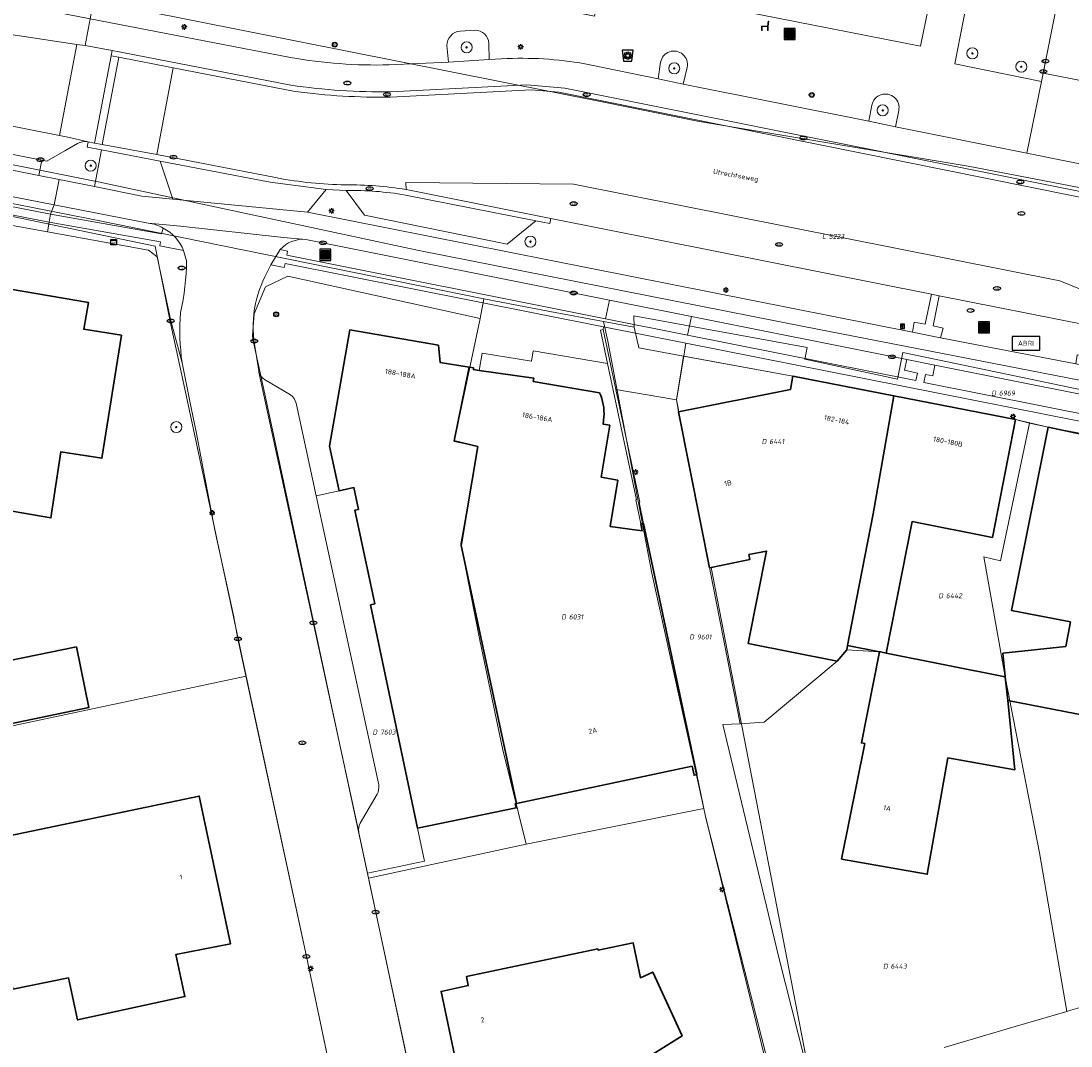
# Model space of a CAD drawing. Header units: metres. Extents: x 183765 to 187731, y 443805 to 446163.
# Tile 45 of 120: x 186112 to 186187, y 444394 to 444468. Entities that reach past the tile are written whole.
import ezdxf
from ezdxf.enums import TextEntityAlignment as Align

# ---------------------------------------------------------------- set-up
doc = ezdxf.new("R2010")
doc.units = ezdxf.units.M
doc.layers.get('0').update_dxf_attribs({"lineweight": 25})
for name, color, linetype, lineweight in [('B-WE-GR-BLOEMBAK-S', 80, 'Continuous', 25), ('B-WE-GR-BOOM-S', 253, 'Continuous', 25), ('B-WE-GR-HAAG-GV', 90, 'Continuous', 13), ('B-WE-IE-MEUBILAIR-S', 7, 'Continuous', 25), ('B-WE-IE-MEUBILAIR_WEGMEUBILAIR-GV', 7, 'Continuous', 18), ('B-WE-IE-MEUBILAIR_WEGMEUBILAIR-S', 7, 'Continuous', 25), ('B-WE-IE-MEUBILAIR_WEGMEUBILAIR_AFVALBAK-S', 7, 'Continuous', 25), ('B-WE-IE-TERREINAFSCHEIDING_KUNSTMATIG_MUUR-GV', 90, 'Continuous', 18), ('B-WE-OG-BEBOUWING-GV', 7, 'Continuous', 35), ('B-WE-OG-BEBOUWING-T18', 10, 'Continuous', 18), ('B-WE-OG-TERREIN_ERF-GV', 7, 'Continuous', 18), ('B-WE-OG-TOPOGRAFIE-T18', 10, 'Continuous', 18), ('B-WE-VH-GESLOTENVERHARDING_ASFALT-GV', 10, 'Continuous', 18), ('B-WE-VH-ONVERHARD_ZAND-GV', 210, 'Continuous', 18), ('B-WE-VH-OPENVERHARDING-GV', 90, 'Continuous', 18), ('B-WE-VH-OPENVERHARDING_BETONELEMENT-GV', 90, 'Continuous', 18), ('B-WE-VH-OPENVERHARDING_BETONSTRAATSTEEN-GV', 90, 'Continuous', 18), ('B-WE-VH-OPENVERHARDING_SIERBESTRATING-GV', 90, 'Continuous', 18), ('B-WE-VH-OPENVERHARDING_STRAATBAKSTEEN-GV', 90, 'Continuous', 18), ('B-WE-VH-OPENVERHARDING_TEGEL-GV', 90, 'Continuous', 18)]:
    doc.layers.add(name, color=color, linetype=linetype, lineweight=lineweight)
doc.layers.add('B-WE-KG-GRENS_PERCEEL-G', color=7, linetype='Continuous', lineweight=13, true_color=0xa55252)
doc.layers.add('B-WE-KG-GRENS_PERCEEL-S', color=7, linetype='Continuous', lineweight=25, true_color=0xa55252)
doc.styles.add('NLCS-ISO', font='NLCS-ISO.ttf')
doc.styles.add('NLCS-ISO-M200-T18', font='NLCS-ISO.ttf', dxfattribs={"height": 0.36})

# ---------------------------------------------------------------- blocks, each defined once
blk = doc.blocks.new('SIE-WEG_AFVALBAK-SO')
h = blk.add_hatch(color=256)
h.dxf.hatch_style = 1
h.paths.add_polyline_path([(-1.5, -1.5), (1.5, -1.5), (1.5, 1.5), (-1.5, 1.5)])
for points in [[(-2, -2), (2, -2), (2, 2), (-2, 2)], [(-1.5, -1.5), (1.5, -1.5), (1.5, 1.5), (-1.5, 1.5)]]:
    blk.add_lwpolyline(points, close=True)
blk = doc.blocks.new('SGR-BLOEMBAK-SO')
blk.add_lwpolyline([(-1.5, -2), (1.5, -2), (2, 2), (-2, 2)], close=True)
for centre, radius in [((-1.05, 0), 0.35), ((-0.74, 0.74), 0.35), ((0, 0), 0.7), ((0, 1.05), 0.35), ((0.74, 0.74), 0.35), ((1.05, 0), 0.35), ((-0.74, -0.74), 0.35), ((0, -1.05), 0.35), ((0.74, -0.74), 0.35)]:
    blk.add_circle(centre, radius)
blk = doc.blocks.new('SIE-MEUBILAIR_BORD_INFORMATIE-SO')
h = blk.add_hatch(color=256)
h.dxf.hatch_style = 1
h.paths.add_polyline_path([(0.13, 0.2), (-0.33, 0.2), (-0.33, 0.08), (-0.13, 0.08), (-0.13, -0.65), (0.13, -0.65)])
h = blk.add_hatch(color=256)
h.dxf.hatch_style = 1
edge = h.paths.add_edge_path()
edge.add_arc((0, 0.5), 0.149, 0, 360)
for points in [[(-0.75, -0.75), (0.75, -0.75), (0.75, 0.75), (-0.75, 0.75)], [(0.13, 0.2), (-0.33, 0.2), (-0.33, 0.08), (-0.13, 0.08), (-0.13, -0.65), (0.13, -0.65)]]:
    blk.add_lwpolyline(points, close=True)
blk.add_circle((0, 0.5), 0.149)
blk = doc.blocks.new('SIE-MEUBILAIR_KAST_CAI-SO')
for points in [[(-1, 1), (1, 1), (1, 0.84), (-1, 0.84)], [(-1, 0.76), (1, 0.76), (1, -1), (-1, -1)]]:
    blk.add_lwpolyline(points, close=True)
at = {"style": 'NLCS-ISO'}
blk.add_text('cai', height=0.75, dxfattribs=at).set_placement((0, 0), align=Align.MIDDLE_CENTER)
blk = doc.blocks.new('SIE-MEUBILAIR_MAST_BOVENLEIDING-SO')
for radius in [0.875, 0.75]:
    blk.add_circle((0, 0), radius)
at = {"style": 'NLCS-ISO'}
blk.add_text('bl', height=0.75, dxfattribs=at).set_placement((0, 0.07), align=Align.MIDDLE_CENTER)
blk = doc.blocks.new('SIE-MEUBILAIR_PAAL_LICHTMAST-SO')
for points in [[(-0.62, 0), (-1, 0)], [(-0.71, 0.71), (-0.44, 0.44)], [(0, 1), (0, 0.62)], [(0.44, 0.44), (0.71, 0.71)], [(1, 0), (0.62, 0)], [(-0.71, -0.71), (-0.44, -0.44)], [(0, -0.62), (0, -1)], [(0.44, -0.44), (0.71, -0.71)]]:
    blk.add_lwpolyline(points)
blk.add_circle((0, 0), 0.5)
blk = doc.blocks.new('SIE-MEUBILAIR_PUT_BRANDKRAAN-SO')
blk.add_ellipse((0, 0), major_axis=(1.25, 0), ratio=0.54)
at = {"style": 'NLCS-ISO'}
blk.add_text('bk', height=0.75, dxfattribs=at).set_placement((0.03, 0), align=Align.MIDDLE_CENTER)
blk = doc.blocks.new('SIE-MEUBILAIR_PUT_RIOOLPUT-SO')
blk.add_ellipse((0, 0), major_axis=(1.25, 0), ratio=0.54)
at = {"style": 'NLCS-ISO'}
blk.add_text('ri', height=0.75, dxfattribs=at).set_placement((-0.04, 0.07), align=Align.MIDDLE_CENTER)
blk = doc.blocks.new('SIE-MEUBILAIR_PUT_KOLK-SO')
blk.add_ellipse((0, 0), major_axis=(1.25, 0), ratio=0.54)
at = {"style": 'NLCS-ISO'}
blk.add_text('klk', height=0.75, dxfattribs=at).set_placement((0.03, 0), align=Align.MIDDLE_CENTER)
blk = doc.blocks.new('SIE-WEG_ABRI-SO')
blk.add_lwpolyline([(-5, -2.5), (5, -2.5), (5, 2.5), (-5, 2.5)], close=True)
at = {"style": 'NLCS-ISO'}
blk.add_text('ABRI', height=1.8, dxfattribs=at).set_placement((0, 0), align=Align.MIDDLE_CENTER)
blk = doc.blocks.new('SIE-WEG_ZITBANK-SO')
at = {"color": 0, "linetype": 'ByBlock', "lineweight": 18}
blk.add_lwpolyline([(-0.91, -1.63), (-0.91, -0.2), (1.09, -0.2), (1.09, -1.63), (1.29, -1.63), (1.29, -0.21), (1.54, 1.78), (1.33, 1.78), (1.11, 0), (-1.11, 0), (-1.11, -1.63)], close=True, dxfattribs=at)
blk = doc.blocks.new('SGR-BOOM_GBKN-SO')
at = {"linetype": 'ByBlock', "lineweight": 18}
h = blk.add_hatch(color=0, dxfattribs=at)
h.dxf.hatch_style = 1
edge = h.paths.add_edge_path()
edge.add_arc((0, 0), 0.25, 0, 360)
at = {"color": 0, "linetype": 'ByBlock', "lineweight": 18}
for radius in [2, 0.25]:
    blk.add_circle((0, 0), radius, dxfattribs=at)
at = {"color": 0, "linetype": 'ByBlock', "lineweight": 18, "style": 'NLCS-ISO'}
blk.add_attdef('SOORT', (2.5, 0), '', height=1.5, dxfattribs=at)
blk = doc.blocks.new('SKG-PERCEELNUMMER-SO')
at = {"style": 'NLCS-ISO', "oblique": 10, "flags": 1}
for tag, p in [('GEMEENTECODE', (0, 2.55)), ('PERCEELGROOTTE', (0, -2.45))]:
    blk.add_attdef(tag, text='', height=1.8, dxfattribs=at).set_placement(p, align=Align.MIDDLE_CENTER)
at = {"style": 'NLCS-ISO', "oblique": 10}
blk.add_attdef('SECTIE', text='', height=1.8, dxfattribs=at).set_placement((-0.5, 0), align=Align.MIDDLE_RIGHT)
blk.add_attdef('PERCEELNUMMER', text='', height=1.8, dxfattribs=at).set_placement((0.5, 0), align=Align.MIDDLE_LEFT)

msp = doc.modelspace()

# ---------------------------------------------------------------- linework, layer by layer
at = {"layer": 'B-WE-GR-HAAG-GV', "flags": 128}
msp.add_lwpolyline([(186180.297, 444470.668), (186179.082, 444464.492), (186185.353, 444463.216), (186185.474, 444463.821), (186186.458, 444468.76)], dxfattribs=at)
at = {"layer": 'B-WE-IE-MEUBILAIR_WEGMEUBILAIR-GV'}
for points in [[(186143.327, 444466.844, 0.394858), (186142.365, 444465.814)], [(186145.403, 444465.966, 0.407857), (186144.403, 444466.909)], [(186159.747, 444464.23, 1.014754), (186157.821, 444464.603)], [(186175.036, 444461.106, 1.002161), (186173.092, 444461.509)], [(186116.426, 444458.845, 0.185798), (186115.654, 444458.729)]]:
    msp.add_lwpolyline(points, format="xyb", dxfattribs=at)
at = {"layer": 'B-WE-IE-MEUBILAIR_WEGMEUBILAIR-GV', "flags": 128}
for points in [[(186144.403, 444466.909), (186143.327, 444466.844)], [(186142.365, 444465.814), (186142.494, 444464.61)], [(186142.494, 444464.61), (186145.416, 444464.789), (186145.403, 444465.966)], [(186157.821, 444464.603), (186157.631, 444463.404), (186159.451, 444463.024), (186159.747, 444464.23)], [(186173.092, 444461.509), (186172.874, 444460.345), (186174.791, 444459.943), (186175.036, 444461.106)], [(186115.654, 444458.729), (186114.74, 444458.202), (186113.445, 444457.455), (186113.085, 444457.526), (186112.867, 444456.413), (186114.325, 444456.122), (186116.884, 444455.612), (186117.391, 444458.27)], [(186117.391, 444458.27), (186116.368, 444458.465), (186116.426, 444458.845)]]:
    msp.add_lwpolyline(points, dxfattribs=at)
at = {"layer": 'B-WE-IE-TERREINAFSCHEIDING_KUNSTMATIG_MUUR-GV', "flags": 128}
msp.add_lwpolyline([(186153.661, 444445.286), (186153.465, 444445.244), (186153.978, 444442.834), (186156.077, 444432.974), (186156.025, 444432.967), (186156.379, 444431.232), (186156.58, 444431.268), (186156.264, 444432.796), (186156.318, 444432.803), (186154.583, 444440.956)], close=True, dxfattribs=at)
at = {"layer": 'B-WE-KG-GRENS_PERCEEL-G', "flags": 128}
for points in [[(186180.575, 444494.451), (186177.115, 444476.903), (186178.773, 444476.508), (186177.709, 444471.188), (186176.615, 444465.759), (186153.525, 444470.306), (186153.049, 444467.926), (186138.366, 444471.022)], [(185958.823, 444487.172), (185977.604, 444483.543), (185999.92, 444479.054), (186010.833, 444476.824), (186037.781, 444471.677), (186068.886, 444465.633), (186097.26, 444459.936), (186117.287, 444455.938), (186140.345, 444450.993), (186168.18, 444445.5), (186197.251, 444439.838), (186228.182, 444433.666), (186240.113, 444431.306)], [(186160.498, 444460.331), (186153.717, 444461.703), (186116.73, 444469.063)], [(186284.975, 444436.558), (186273.031, 444438.907), (186265.284, 444440.376), (186206.391, 444452.032), (186180.062, 444457.087), (186160.498, 444460.331)], [(186095.301, 444457.466), (186116.805, 444453.227), (186145.041, 444447.503)], [(186121.276, 444451.317), (186099.461, 444455.841), (186095.184, 444456.62)], [(186127.866, 444420.219), (186123.584, 444440.201), (186122.369, 444445.865), (186121.762, 444448.895), (186121.446, 444450.469), (186121.276, 444451.317)], [(186129.259, 444448.368), (186130.879, 444449.132), (186144.764, 444446.076)], [(186136.695, 444405.643), (186134.198, 444417.287), (186130.569, 444434.204), (186129.243, 444440.387), (186128.534, 444443.691), (186128.386, 444444.381), (186128.307, 444444.829), (186128.427, 444446.423), (186129.259, 444448.368)], [(186144.764, 444446.076), (186145.041, 444447.503)], [(186145.041, 444447.503), (186149.815, 444446.579), (186153.701, 444445.859)], [(186144.764, 444446.076), (186142.903, 444437.191), (186144.637, 444436.835), (186143.387, 444429.792), (186144.75, 444422.838), (186146.399, 444415.011), (186148.089, 444408.097)], [(186155.905, 444445.458), (186155.895, 444446.282), (186168.414, 444443.989), (186168.245, 444443.13), (186174.945, 444441.705), (186175.342, 444443.618), (186189.979, 444440.556), (186189.506, 444437.523)], [(186153.701, 444445.859), (186155.905, 444445.458)], [(186153.701, 444445.859), (186154.01, 444444.44), (186157.193, 444427.68), (186160.944, 444410.656)], [(186155.905, 444445.458), (186156.234, 444443.96), (186159.474, 444443.366)], [(186159.474, 444443.366), (186159.289, 444442.141)], [(186159.474, 444443.366), (186167.382, 444441.921), (186174.683, 444440.492)], [(186159.289, 444442.141), (186158.96, 444440.207), (186161.372, 444427.961), (186163.572, 444416.786)], [(186174.683, 444440.492), (186173.176, 444431.963), (186173.05, 444431.31), (186171.28, 444422.134)], [(186184.481, 444438.525), (186183.474, 444438.771), (186174.683, 444440.492)], [(186182.735, 444420.176), (186181.196, 444428.843), (186182.391, 444428.557), (186184.481, 444438.525)], [(186189.506, 444437.523), (186185.843, 444438.226), (186184.481, 444438.525)], [(186171.28, 444422.134), (186170.577, 444421.315), (186165.308, 444416.907), (186163.572, 444416.786)], [(186171.28, 444422.134), (186173.649, 444421.998), (186182.735, 444420.176)], [(186101.413, 444414.607), (186127.866, 444420.219)], [(186127.866, 444420.219), (186132.211, 444399.977), (186134.762, 444387.804)], [(186182.735, 444420.176), (186185.214, 444407.46), (186187.18, 444396.002)], [(186163.572, 444416.786), (186162.313, 444416.745), (186166.378, 444399.893), (186168.721, 444390.577)], [(186148.089, 444408.097), (186160.944, 444410.656)], [(186160.944, 444410.656), (186161.069, 444410.089), (186166.2, 444389.235), (186166.734, 444386.88)], [(186148.089, 444408.097), (186136.695, 444405.643)], [(186136.695, 444405.643), (186142.084, 444380.521)], [(186190.176, 444396.862), (186187.479, 444396.09), (186187.18, 444396.002)], [(186187.18, 444396.002), (186183.459, 444394.9), (186178.32, 444393.392)]]:
    msp.add_lwpolyline(points, dxfattribs=at)
at = {"layer": 'B-WE-OG-BEBOUWING-GV', "flags": 128}
for points in [[(186106.682, 444432.874), (186108.959, 444432.483), (186113.737, 444431.662), (186114.463, 444436.449), (186117.427, 444435.978), (186118.839, 444444.867), (186116.111, 444445.3), (186116.447, 444447.239), (186105.299, 444449.141), (186105.215, 444448.652), (186099.029, 444449.734), (186096.511, 444435.044), (186102.753, 444433.982), (186102.681, 444433.562)], [(186143.984, 444442.557), (186141.875, 444442.903), (186141.753, 444444.149), (186135.339, 444445.253), (186133.872, 444436.862), (186134.582, 444433.632), (186135.642, 444433.86), (186135.972, 444432.284), (186135.719, 444432.229), (186137.15, 444425.451), (186136.845, 444425.381), (186140.254, 444409.239), (186147.378, 444410.704), (186147.314, 444411.015), (186147.394, 444411.032), (186143.393, 444429.679), (186144.607, 444436.821), (186142.893, 444437.25)], [(186173.176, 444431.963), (186174.683, 444440.492), (186167.382, 444441.921), (186167.199, 444440.951), (186159.124, 444439.34), (186160.732, 444431.209), (186161.355, 444428.06), (186161.486, 444428.087), (186164.266, 444428.653), (186164.207, 444429.014), (186165.468, 444429.271), (186164.15, 444422.591), (186170.458, 444421.339), (186170.577, 444421.315), (186171.28, 444422.134), (186171.341, 444422.453), (186171.794, 444424.799)], [(186183.474, 444438.771), (186174.683, 444440.492), (186173.176, 444431.963), (186171.794, 444424.799), (186171.341, 444422.453), (186173.649, 444421.998), (186173.715, 444421.985), (186174.132, 444421.901), (186176.002, 444431.407), (186181.812, 444430.262)], [(186182.735, 444420.176), (186182.934, 444418.483), (186192.737, 444416.573), (186193.244, 444423.022), (186193.788, 444436.528), (186185.843, 444438.226), (186184.227, 444430.163), (186183.913, 444428.594), (186183.188, 444424.977), (186187.448, 444424.149), (186187.105, 444422.382), (186182.565, 444421.89)], [(186115.579, 444422.358), (186106.876, 444420.557), (186107.778, 444416.161), (186116.481, 444417.962)], [(186178.585, 444414.322), (186183.419, 444413.466), (186182.934, 444418.483), (186182.735, 444420.176), (186174.132, 444421.901), (186173.715, 444421.985), (186173.649, 444421.998), (186172.342, 444415.409), (186172.582, 444415.358), (186170.909, 444407.007), (186177.097, 444405.912)], [(186108.499, 444408.229), (186108.538, 444408.028), (186103.135, 444406.901), (186103.924, 444402.31), (186109.72, 444403.542), (186110.981, 444397.609), (186115.008, 444398.418), (186115.669, 444395.388), (186123.427, 444397.079), (186122.767, 444400.109), (186126.731, 444400.892), (186124.469, 444411.562)], [(186154.759, 444391.357), (186159.368, 444394.24), (186157.251, 444398.841), (186156.36, 444398.431), (186155.838, 444400.956), (186153.305, 444400.427), (186153.286, 444400.519), (186143.781, 444398.519), (186143.918, 444397.865), (186141.949, 444397.452), (186143.047, 444392.294), (186145.001, 444392.704), (186145.504, 444390.308), (186150.094, 444391.262), (186154.274, 444392.132)]]:
    msp.add_lwpolyline(points, close=True, dxfattribs=at)
for points in [[(186153.408, 444440.713), (186148.608, 444441.532), (186148.65, 444441.774), (186144.695, 444442.33), (186144.285, 444442.385), (186144.299, 444442.505), (186143.984, 444442.557), (186142.893, 444437.25), (186144.607, 444436.821), (186143.393, 444429.679), (186147.394, 444411.032), (186160.098, 444413.726), (186160.237, 444413.07), (186160.436, 444413.114), (186156.58, 444431.268), (186156.379, 444431.232)], [(186156.379, 444431.232), (186156.486, 444430.726), (186154.174, 444431.048), (186154.721, 444434.394), (186153.516, 444434.616), (186154.14, 444438.363), (186153.657, 444438.448), (186153.721, 444438.965)]]:
    msp.add_lwpolyline(points, dxfattribs=at)
at = {"layer": 'B-WE-OG-BEBOUWING-GV'}
msp.add_lwpolyline([(186153.721, 444438.965, 0.122305), (186153.408, 444440.713)], format="xyb", dxfattribs=at)
at = {"layer": 'B-WE-OG-TERREIN_ERF-GV', "flags": 128}
for points in [[(186180.608, 444494.445), (186172.633, 444496.023), (186173.416, 444499.77), (186158.489, 444502.688), (186154.923, 444497.976), (186152.316, 444498.412), (186149.156, 444498.94), (186148.882, 444497.508), (186148.032, 444493.054), (186146.127, 444483.07), (186142.408, 444478.021), (186139.944, 444478.508), (186138.366, 444471.022), (186151.263, 444468.303), (186151.736, 444470.68), (186153.525, 444470.306), (186176.615, 444465.759), (186177.709, 444471.188), (186178.773, 444476.508), (186177.115, 444476.903)], [(186106.682, 444432.874), (186102.681, 444433.562), (186102.753, 444433.982), (186096.511, 444435.044), (186099.029, 444449.734), (186105.215, 444448.652), (186105.299, 444449.141), (186116.447, 444447.239), (186116.111, 444445.3), (186118.839, 444444.867), (186117.427, 444435.978), (186114.463, 444436.449), (186113.737, 444431.662), (186108.959, 444432.483)], [(186183.913, 444428.594), (186184.227, 444430.163), (186185.843, 444438.226), (186183.474, 444438.771), (186181.812, 444430.262), (186176.002, 444431.407), (186174.132, 444421.901), (186182.735, 444420.176), (186182.565, 444421.89), (186187.105, 444422.382), (186187.448, 444424.149), (186183.188, 444424.977)], [(186107.778, 444416.161), (186106.876, 444420.557), (186115.579, 444422.358), (186116.481, 444417.962)], [(186110.981, 444397.609), (186109.72, 444403.542), (186103.924, 444402.31), (186103.135, 444406.901), (186108.538, 444408.028), (186108.499, 444408.229), (186124.469, 444411.562), (186126.731, 444400.892), (186122.767, 444400.109), (186123.427, 444397.079), (186115.669, 444395.388), (186115.008, 444398.418)], [(186159.368, 444394.24), (186154.759, 444391.357), (186154.274, 444392.132), (186150.094, 444391.262), (186145.504, 444390.308), (186145.001, 444392.704), (186143.047, 444392.294), (186141.949, 444397.452), (186143.918, 444397.865), (186143.781, 444398.519), (186153.286, 444400.519), (186153.305, 444400.427), (186155.838, 444400.956), (186156.36, 444398.431), (186157.251, 444398.841)]]:
    msp.add_lwpolyline(points, close=True, dxfattribs=at)
for points in [[(186137.436, 444375.04), (186132.211, 444399.977), (186127.255, 444422.921), (186126.961, 444424.496), (186126.955, 444424.523), (186125.581, 444430.793), (186125.58, 444430.797), (186124.656, 444435.71), (186124.233, 444437.889), (186123.875, 444439.622), (186123.22, 444442.879), (186122.407, 444445.903), (186121.433, 444450.533), (186120.804, 444451.018), (186113.497, 444452.342), (186097.221, 444455.292)], [(186153.978, 444442.834), (186148.61, 444443.752), (186148.473, 444443.008), (186144.926, 444443.572), (186144.695, 444442.33), (186148.65, 444441.774), (186148.608, 444441.532), (186153.408, 444440.713)], [(186153.721, 444438.965), (186153.657, 444438.448), (186154.14, 444438.363), (186153.516, 444434.616), (186154.721, 444434.394), (186154.174, 444431.048), (186156.486, 444430.726), (186156.379, 444431.232), (186156.025, 444432.967), (186156.077, 444432.974), (186153.978, 444442.834)], [(186192.737, 444416.573), (186182.934, 444418.483), (186183.419, 444413.466), (186178.585, 444414.322), (186177.097, 444405.912), (186170.909, 444407.007), (186172.582, 444415.358), (186172.342, 444415.409), (186173.649, 444421.998), (186171.341, 444422.453), (186171.28, 444422.134), (186170.577, 444421.315), (186170.458, 444421.339), (186164.15, 444422.591), (186165.468, 444429.271), (186164.207, 444429.014), (186164.266, 444428.653), (186161.486, 444428.087), (186168.743, 444390.529)], [(186166.334, 444389.306), (186161.069, 444410.089), (186160.436, 444413.114), (186160.237, 444413.07), (186160.098, 444413.726), (186147.394, 444411.032), (186147.314, 444411.015), (186147.378, 444410.704), (186140.254, 444409.239), (186140.758, 444406.855), (186136.625, 444405.982), (186154.362, 444322.645)]]:
    msp.add_lwpolyline(points, dxfattribs=at)
at = {"layer": 'B-WE-OG-TERREIN_ERF-GV'}
msp.add_lwpolyline([(186153.408, 444440.713, -0.122305), (186153.721, 444438.965)], format="xyb", dxfattribs=at)
at = {"layer": 'B-WE-VH-GESLOTENVERHARDING_ASFALT-GV', "flags": 128}
for points in [[(186108.443, 444466.962), (186115.621, 444465.893), (186116.219, 444465.803), (186116.57, 444467.739), (185984.513, 444493.375)], [(185979.029, 444485.69), (185980.119, 444485.457), (185981.888, 444485.095), (185982.578, 444484.986), (186036.204, 444474.74), (186043.309, 444473.337), (186048.238, 444472.363), (186065.205, 444469.012), (186072.757, 444467.52), (186090.298, 444464.056), (186097.402, 444462.653), (186114.352, 444459.302), (186115.621, 444465.893), (186108.443, 444466.962), (186097.931, 444469.041), (186085.835, 444471.415), (186071.382, 444474.243), (186061.24, 444476.189), (186049.742, 444478.442), (186042.836, 444479.767), (186036.383, 444481.016), (186030.904, 444482.093)], [(185981.288, 444480.122), (186069.502, 444462.955), (186073.806, 444462.118), (186113.971, 444454.302), (186114.325, 444456.122), (186112.867, 444456.413), (186096.331, 444459.708), (186090.75, 444460.79), (186087.373, 444461.449), (186071.641, 444464.52), (186065.592, 444465.712), (186062.086, 444466.401), (186047.145, 444469.336), (186043.222, 444470.099), (186038.43, 444471.031), (186032.752, 444472.135)], [(186131.069, 444464.937), (186116.57, 444467.739), (186116.219, 444465.803), (186118.179, 444465.443), (186131.087, 444462.939)], [(186146.735, 444464.862), (186145.416, 444464.789), (186142.494, 444464.61), (186138.186, 444464.41)], [(186200.804, 444454.7), (186192.307, 444456.413), (186184.307, 444458.025), (186174.791, 444459.943), (186172.874, 444460.345), (186159.451, 444463.024), (186157.631, 444463.404), (186152.707, 444464.424)], [(186138.308, 444462.473), (186148.145, 444462.966), (186150.891, 444462.724), (186206.185, 444451.638)], [(186116.884, 444455.612), (186114.325, 444456.122), (186113.971, 444454.302), (186120.774, 444452.978), (186123.109, 444452.752), (186130.567, 444451.934), (186132.18, 444451.797), (186154.116, 444447.414), (186160.042, 444446.229), (186175.619, 444443.117), (186177.653, 444442.712), (186227.13, 444432.833), (186230.039, 444432.131), (186234.754, 444431.078), (186255.033, 444426.15), (186290.752, 444419.102), (186293.152, 444418.698), (186293.628, 444421.651)], [(186292.452, 444420.999), (186281.416, 444423.147), (186277.441, 444423.921), (186276.585, 444424.088), (186255.276, 444428.27), (186233.933, 444433.52), (186228.903, 444434.658), (186201.59, 444440.142), (186197.653, 444440.903), (186189, 444442.576), (186187.828, 444442.803), (186178.067, 444444.691), (186176.032, 444445.084), (186132.281, 444453.77), (186122.551, 444454.712), (186120.307, 444454.929), (186116.884, 444455.612)]]:
    msp.add_lwpolyline(points, dxfattribs=at)
at = {"layer": 'B-WE-VH-GESLOTENVERHARDING_ASFALT-GV'}
for points in [[(186138.186, 444464.41, -0.049377), (186131.069, 444464.937)], [(186152.707, 444464.424, 0.057652), (186146.735, 444464.862)], [(186131.087, 444462.939, 0.040066), (186138.308, 444462.473)]]:
    msp.add_lwpolyline(points, format="xyb", dxfattribs=at)
at = {"layer": 'B-WE-VH-ONVERHARD_ZAND-GV', "flags": 128}
for points in [[(186180.297, 444470.668), (186179.082, 444464.492), (186185.353, 444463.216), (186185.474, 444463.821), (186186.458, 444468.76)], [(186144.403, 444466.909), (186143.327, 444466.844)], [(186142.365, 444465.814), (186142.494, 444464.61)], [(186142.494, 444464.61), (186145.416, 444464.789), (186145.403, 444465.966)], [(186157.821, 444464.603), (186157.631, 444463.404)], [(186157.631, 444463.404), (186159.451, 444463.024), (186159.747, 444464.23)], [(186173.092, 444461.509), (186172.874, 444460.345)], [(186172.874, 444460.345), (186174.791, 444459.943), (186175.036, 444461.106)], [(186112.867, 444456.413), (186114.325, 444456.122), (186116.884, 444455.612), (186117.391, 444458.27), (186116.368, 444458.465), (186116.426, 444458.845)], [(186115.654, 444458.729), (186114.74, 444458.202), (186113.445, 444457.455), (186113.085, 444457.526), (186112.867, 444456.413)]]:
    msp.add_lwpolyline(points, dxfattribs=at)
at = {"layer": 'B-WE-VH-ONVERHARD_ZAND-GV'}
for points in [[(186143.327, 444466.844, 0.394858), (186142.365, 444465.814)], [(186145.403, 444465.966, 0.407857), (186144.403, 444466.909)], [(186159.747, 444464.23, 1.014754), (186157.821, 444464.603)], [(186175.036, 444461.106, 1.002161), (186173.092, 444461.509)], [(186116.426, 444458.845, 0.185798), (186115.654, 444458.729)]]:
    msp.add_lwpolyline(points, format="xyb", dxfattribs=at)
at = {"layer": 'B-WE-VH-OPENVERHARDING-GV', "flags": 128}
msp.add_lwpolyline([(186096.331, 444459.708), (186112.867, 444456.413), (186113.085, 444457.526), (186097.012, 444460.68)], dxfattribs=at)
at = {"layer": 'B-WE-VH-OPENVERHARDING_BETONELEMENT-GV', "flags": 128}
for points in [[(186131.087, 444462.939), (186118.179, 444465.443), (186118.096, 444465.061), (186118.644, 444464.956), (186122.575, 444464.205), (186131.41, 444462.494)], [(186150.891, 444462.724), (186148.145, 444462.966), (186138.308, 444462.473)], [(186138.282, 444462.088), (186148.451, 444462.604), (186150.456, 444462.427), (186199.951, 444452.472), (186203.86, 444451.713), (186215.81, 444449.272), (186215.877, 444449.655), (186206.185, 444451.638), (186150.891, 444462.724)], [(186130.096, 444456.239), (186121.391, 444457.928), (186117.451, 444458.659), (186116.898, 444458.762), (186116.426, 444458.845), (186116.368, 444458.465), (186117.391, 444458.27)], [(186117.391, 444458.27), (186121.648, 444457.458), (186129.601, 444455.942), (186133.639, 444455.412), (186135.08, 444455.335)], [(186139.364, 444455.002), (186148.808, 444453.134), (186149.809, 444452.942), (186149.888, 444453.308), (186139.413, 444455.404)]]:
    msp.add_lwpolyline(points, dxfattribs=at)
at = {"layer": 'B-WE-VH-OPENVERHARDING_BETONELEMENT-GV'}
for points in [[(186138.308, 444462.473, -0.040066), (186131.087, 444462.939)], [(186131.41, 444462.494, 0.039577), (186138.282, 444462.088)], [(186135.031, 444455.74, -0.041464), (186130.096, 444456.239)], [(186139.413, 444455.404, 0.040805), (186135.031, 444455.74)], [(186135.08, 444455.335, -0.047423), (186139.364, 444455.002)]]:
    msp.add_lwpolyline(points, format="xyb", dxfattribs=at)
at = {"layer": 'B-WE-VH-OPENVERHARDING_BETONSTRAATSTEEN-GV', "flags": 128}
for points in [[(186118.096, 444465.061), (186118.179, 444465.443), (186116.219, 444465.803), (186115.621, 444465.893), (186114.352, 444459.302), (186114.963, 444459.184), (186116.426, 444458.845), (186116.898, 444458.762)], [(186122.575, 444464.205), (186118.644, 444464.956), (186117.451, 444458.659), (186121.391, 444457.928)], [(186159.655, 444444.295), (186153.699, 444445.48), (186153.661, 444445.286), (186154.583, 444440.956), (186158.96, 444440.207), (186159.496, 444443.356)], [(186167.382, 444441.921), (186159.496, 444443.356), (186158.96, 444440.207), (186159.124, 444439.34), (186167.199, 444440.951)]]:
    msp.add_lwpolyline(points, close=True, dxfattribs=at)
at = {"layer": 'B-WE-VH-OPENVERHARDING_BETONSTRAATSTEEN-GV'}
for points in [[(186139.364, 444455.002, 0.047423), (186135.08, 444455.335)], [(186129.643, 444449.969, 0.050133), (186128.615, 444447.54)], [(186128.615, 444447.54, 0.091776), (186128.415, 444444.522)], [(186128.782, 444442.202, 0.194961), (186129.192, 444441.66)], [(186131.068, 444440.558, -0.169913), (186131.462, 444439.964)]]:
    msp.add_lwpolyline(points, format="xyb", dxfattribs=at)
at = {"layer": 'B-WE-VH-OPENVERHARDING_BETONSTRAATSTEEN-GV', "flags": 128}
for points in [[(186135.08, 444455.335), (186136.402, 444453.54), (186146.726, 444451.445), (186148.808, 444453.134), (186139.364, 444455.002)], [(186135.339, 444445.253), (186141.753, 444444.149), (186141.875, 444442.903), (186143.984, 444442.557), (186144.299, 444442.505), (186144.285, 444442.385), (186144.695, 444442.33), (186144.926, 444443.572), (186148.473, 444443.008), (186148.61, 444443.752), (186153.978, 444442.834), (186153.465, 444445.244), (186153.661, 444445.286), (186153.699, 444445.48), (186130.668, 444450.062), (186130.596, 444449.765), (186129.643, 444449.969)], [(186128.415, 444444.522), (186128.762, 444442.294), (186128.782, 444442.202)], [(186131.462, 444439.964), (186132.911, 444433.27), (186134.582, 444433.632), (186133.872, 444436.862), (186135.339, 444445.253)], [(186129.192, 444441.66), (186131.068, 444440.558)]]:
    msp.add_lwpolyline(points, dxfattribs=at)
at = {"layer": 'B-WE-VH-OPENVERHARDING_SIERBESTRATING-GV', "flags": 128}
for points in [[(186153.525, 444470.306), (186153.049, 444467.926), (186151.263, 444468.303), (186138.366, 444471.022), (186139.944, 444478.508), (186139.425, 444478.611), (186139.382, 444478.403), (186136.328, 444479.045), (186135.777, 444476.134), (186129.581, 444468.403), (186122.669, 444469.766), (186118.447, 444470.549), (186117.972, 444470.64), (186117.613, 444468.895), (186116.821, 444469.047), (186116.57, 444467.739), (186131.069, 444464.937)], [(186175.036, 444461.106), (186174.791, 444459.943), (186184.307, 444458.025), (186185.353, 444463.216), (186179.082, 444464.492), (186180.297, 444470.668), (186177.709, 444471.188), (186176.615, 444465.759), (186153.525, 444470.306)], [(186143.327, 444466.844), (186144.403, 444466.909)], [(186138.186, 444464.41), (186142.494, 444464.61), (186142.365, 444465.814)], [(186145.403, 444465.966), (186145.416, 444464.789), (186146.735, 444464.862)], [(186152.707, 444464.424), (186157.631, 444463.404), (186157.821, 444464.603)], [(186159.747, 444464.23), (186159.451, 444463.024), (186172.874, 444460.345), (186173.092, 444461.509)], [(186113.971, 444454.302), (186113.713, 444453.623), (186121.737, 444452.187), (186121.86, 444452.62)], [(186120.774, 444452.978), (186113.971, 444454.302)], [(186121.669, 444451.629), (186113.625, 444453.05), (186113.497, 444452.342), (186120.804, 444451.018), (186121.433, 444450.533), (186122.407, 444445.903), (186123.22, 444442.879)], [(186123.544, 444450.258), (186123.337, 444450.984), (186121.616, 444451.334), (186121.669, 444451.629)]]:
    msp.add_lwpolyline(points, dxfattribs=at)
at = {"layer": 'B-WE-VH-OPENVERHARDING_SIERBESTRATING-GV'}
for points in [[(186142.365, 444465.814, -0.394858), (186143.327, 444466.844)], [(186144.403, 444466.909, -0.407857), (186145.403, 444465.966)], [(186157.821, 444464.603, -1.014754), (186159.747, 444464.23)], [(186131.069, 444464.937, 0.049377), (186138.186, 444464.41)], [(186146.735, 444464.862, -0.057652), (186152.707, 444464.424)], [(186173.092, 444461.509, -1.002161), (186175.036, 444461.106)], [(186121.86, 444452.62, 0.086834), (186120.774, 444452.978)], [(186123.113, 444446.502, 0.054497), (186123.544, 444450.258)], [(186123.22, 444442.879, -0.052365), (186123.113, 444446.502)]]:
    msp.add_lwpolyline(points, format="xyb", dxfattribs=at)
at = {"layer": 'B-WE-VH-OPENVERHARDING_SIERBESTRATING-GV', "flags": 128}
msp.add_lwpolyline([(186151.512, 444455.793), (186139.402, 444455.917), (186139.413, 444455.404), (186149.888, 444453.308), (186177.407, 444447.839), (186177.961, 444447.729), (186188.693, 444445.597), (186189.319, 444445.473), (186191.111, 444445.117), (186198.208, 444443.72), (186198.282, 444444.114), (186186.679, 444448.791)], close=True, dxfattribs=at)
at = {"layer": 'B-WE-VH-OPENVERHARDING_STRAATBAKSTEEN-GV', "flags": 128}
for points in [[(186186.458, 444468.76), (186185.474, 444463.821), (186193.478, 444462.233), (186194.428, 444467.035)], [(186131.41, 444462.494), (186122.575, 444464.205), (186121.391, 444457.928), (186130.096, 444456.239)], [(186116.426, 444458.845), (186114.963, 444459.184), (186114.352, 444459.302), (186097.402, 444462.653), (186097.012, 444460.68), (186113.085, 444457.526)], [(186150.456, 444462.427), (186148.451, 444462.604), (186138.282, 444462.088)], [(186193.259, 444450.632), (186199.289, 444449.336), (186199.951, 444452.472), (186150.456, 444462.427)], [(186113.085, 444457.526), (186113.445, 444457.455), (186114.74, 444458.202), (186115.654, 444458.729)], [(186139.413, 444455.404), (186139.402, 444455.917), (186151.512, 444455.793), (186186.679, 444448.791), (186198.282, 444444.114), (186198.889, 444447.211), (186192.92, 444449.677)], [(186132.18, 444451.797), (186130.567, 444451.934), (186123.109, 444452.752), (186120.774, 444452.978)], [(186123.337, 444450.984), (186123.544, 444450.258)], [(186129.643, 444449.969), (186130.313, 444451.062)], [(186136.625, 444405.982), (186136.007, 444408.9), (186135.997, 444408.947), (186128.782, 444442.202), (186128.762, 444442.294), (186128.415, 444444.522)], [(186123.22, 444442.879), (186123.875, 444439.622), (186124.233, 444437.889), (186124.656, 444435.71), (186125.58, 444430.797), (186125.581, 444430.793), (186126.955, 444424.523), (186126.961, 444424.496), (186127.255, 444422.921), (186132.211, 444399.977), (186137.436, 444375.04), (186149.171, 444321.528), (186154.362, 444322.645), (186136.625, 444405.982)], [(186255.033, 444426.15), (186234.754, 444431.078), (186230.039, 444432.131), (186227.13, 444432.833), (186177.653, 444442.712), (186177.51, 444441.929), (186176.968, 444442.038), (186176.859, 444441.462), (186202.297, 444436.391), (186229.008, 444431.103), (186254.788, 444424.743)], [(186128.782, 444442.202), (186135.997, 444408.947)], [(186131.068, 444440.558), (186129.192, 444441.66)], [(186168.743, 444390.529), (186161.486, 444428.087), (186161.355, 444428.06), (186160.732, 444431.209), (186159.124, 444439.34), (186158.96, 444440.207), (186154.583, 444440.956), (186156.318, 444432.803), (186156.264, 444432.796), (186156.58, 444431.268), (186160.436, 444413.114), (186161.069, 444410.089), (186166.334, 444389.306)], [(186132.911, 444433.27), (186131.462, 444439.964)], [(186137.437, 444412.366), (186132.911, 444433.27)], [(186136.096, 444409.595), (186137.317, 444411.697)]]:
    msp.add_lwpolyline(points, dxfattribs=at)
for points in [[(186118.644, 444464.956), (186118.096, 444465.061), (186116.898, 444458.762), (186117.451, 444458.659)], [(186193.363, 444461.655), (186193.478, 444462.233), (186185.474, 444463.821), (186185.353, 444463.216), (186184.307, 444458.025), (186192.307, 444456.413)], [(186121.648, 444457.458), (186117.391, 444458.27), (186116.884, 444455.612), (186120.307, 444454.929), (186122.551, 444454.712)], [(186121.648, 444457.458), (186122.551, 444454.712), (186132.281, 444453.77), (186133.639, 444455.412), (186129.601, 444455.942)], [(186149.888, 444453.308), (186149.809, 444452.942), (186148.808, 444453.134), (186146.726, 444451.445), (186136.402, 444453.54), (186135.08, 444455.335), (186133.639, 444455.412), (186132.281, 444453.77), (186176.032, 444445.084), (186176.153, 444445.825), (186176.937, 444445.677), (186177.407, 444447.839)], [(186188.693, 444445.597), (186177.961, 444447.729), (186177.525, 444445.55), (186178.247, 444445.383), (186178.067, 444444.691), (186187.828, 444442.803), (186187.934, 444443.458), (186188.23, 444443.421)], [(186160.042, 444446.229), (186154.116, 444447.414), (186153.845, 444446.057), (186159.771, 444444.876)], [(186160.042, 444446.229), (186159.771, 444444.876), (186176.27, 444441.587), (186176.382, 444442.139), (186175.447, 444442.347), (186175.619, 444443.117)], [(186159.655, 444444.295), (186159.496, 444443.356), (186167.382, 444441.921), (186174.683, 444440.492), (186183.474, 444438.771), (186185.843, 444438.226), (186193.788, 444436.528), (186202.695, 444434.624), (186203.659, 444434.616), (186203.666, 444435.575)]]:
    msp.add_lwpolyline(points, close=True, dxfattribs=at)
at = {"layer": 'B-WE-VH-OPENVERHARDING_STRAATBAKSTEEN-GV'}
for points in [[(186138.282, 444462.088, -0.039577), (186131.41, 444462.494)], [(186115.654, 444458.729, -0.185798), (186116.426, 444458.845)], [(186130.096, 444456.239, 0.041464), (186135.031, 444455.74)], [(186135.031, 444455.74, -0.040805), (186139.413, 444455.404)], [(186120.774, 444452.978, -0.086834), (186121.86, 444452.62)], [(186121.86, 444452.62, -0.173255), (186123.337, 444450.984)], [(186130.313, 444451.062, -0.229976), (186132.18, 444451.797)], [(186123.544, 444450.258, -0.054497), (186123.113, 444446.502)], [(186128.615, 444447.54, -0.050133), (186129.643, 444449.969)], [(186128.415, 444444.522, -0.091776), (186128.615, 444447.54)], [(186123.113, 444446.502, 0.052365), (186123.22, 444442.879)], [(186129.192, 444441.66, -0.194961), (186128.782, 444442.202)], [(186131.462, 444439.964, 0.169913), (186131.068, 444440.558)], [(186137.317, 444411.697, 0.171768), (186137.437, 444412.366)], [(186135.997, 444408.947, -0.173326), (186136.096, 444409.595)]]:
    msp.add_lwpolyline(points, format="xyb", dxfattribs=at)
at = {"layer": 'B-WE-VH-OPENVERHARDING_TEGEL-GV', "flags": 128}
for points in [[(186073.491, 444460.498), (186072.36, 444459.834), (186069.707, 444460.354), (186069.169, 444461.244), (186068.452, 444462.429), (186046.864, 444466.63), (186046.757, 444466.038), (186068.099, 444461.909), (186069.338, 444459.818), (186072.493, 444459.216), (186074.843, 444460.582), (186113.625, 444453.05), (186113.713, 444453.623), (186074.741, 444461.231)], [(186046.757, 444466.038), (186046.686, 444465.645), (186050.22, 444464.962), (186051.948, 444463.728), (186067.903, 444460.782), (186068.49, 444459.65), (186072.839, 444458.82), (186073.751, 444459.778), (186089.836, 444456.811), (186097.221, 444455.292), (186113.497, 444452.342), (186113.625, 444453.05), (186074.843, 444460.582), (186072.493, 444459.216), (186069.338, 444459.818), (186068.099, 444461.909)], [(186073.806, 444462.118), (186073.491, 444460.498), (186074.741, 444461.231), (186113.713, 444453.623), (186113.971, 444454.302)], [(186177.961, 444447.729), (186177.407, 444447.839), (186176.937, 444445.677), (186176.153, 444445.825), (186176.032, 444445.084), (186178.067, 444444.691), (186178.247, 444445.383), (186177.525, 444445.55)]]:
    msp.add_lwpolyline(points, close=True, dxfattribs=at)
for points in [[(186121.86, 444452.62), (186121.737, 444452.187), (186113.713, 444453.623), (186113.625, 444453.05), (186121.669, 444451.629), (186121.616, 444451.334), (186123.337, 444450.984)], [(186130.313, 444451.062), (186130.849, 444450.948), (186130.79, 444450.653), (186153.845, 444446.057), (186154.116, 444447.414), (186132.18, 444451.797)], [(186202.297, 444436.391), (186176.859, 444441.462), (186176.968, 444442.038), (186177.51, 444441.929), (186177.653, 444442.712), (186175.619, 444443.117), (186175.447, 444442.347), (186176.382, 444442.139), (186176.27, 444441.587), (186159.771, 444444.876), (186153.845, 444446.057), (186130.79, 444450.653), (186130.849, 444450.948), (186130.313, 444451.062), (186129.643, 444449.969), (186130.596, 444449.765), (186130.668, 444450.062), (186153.699, 444445.48), (186159.655, 444444.295), (186203.666, 444435.575)], [(186136.845, 444425.381), (186137.15, 444425.451), (186135.719, 444432.229), (186135.972, 444432.284), (186135.642, 444433.86), (186134.582, 444433.632), (186132.911, 444433.27), (186137.437, 444412.366)], [(186135.997, 444408.947), (186136.007, 444408.9), (186136.625, 444405.982), (186140.758, 444406.855), (186140.254, 444409.239), (186136.845, 444425.381)], [(186137.317, 444411.697), (186136.096, 444409.595)]]:
    msp.add_lwpolyline(points, dxfattribs=at)
at = {"layer": 'B-WE-VH-OPENVERHARDING_TEGEL-GV'}
for points in [[(186123.337, 444450.984, 0.173255), (186121.86, 444452.62)], [(186132.18, 444451.797, 0.229976), (186130.313, 444451.062)], [(186137.437, 444412.366, -0.171768), (186137.317, 444411.697)], [(186136.096, 444409.595, 0.173326), (186135.997, 444408.947)]]:
    msp.add_lwpolyline(points, format="xyb", dxfattribs=at)

# ---------------------------------------------------------------- block references
at = {"layer": 'B-WE-GR-BLOEMBAK-S', "xscale": 0.2, "yscale": 0.2, "zscale": 0.2}
msp.add_blockref('SGR-BLOEMBAK-SO', (186155.442, 444465.079), dxfattribs=at)
at = {"layer": 'B-WE-GR-BOOM-S', "xscale": 0.2, "yscale": 0.2, "zscale": 0.2}
for p in [(186143.795, 444465.676), (186180.363, 444465.241), (186158.802, 444464.154), (186183.893, 444464.277), (186173.877, 444461.119), (186116.618, 444457.126), (186148.408, 444451.633), (186122.803, 444438.231)]:
    msp.add_blockref('SGR-BOOM_GBKN-SO', p, dxfattribs=at)
at = {"layer": 'B-WE-IE-MEUBILAIR-S', "xscale": 0.2, "yscale": 0.2, "zscale": 0.2}
for name, p in [('SIE-MEUBILAIR_PAAL_LICHTMAST-SO', (186123.38, 444467.151)), ('SIE-MEUBILAIR_MAST_BOVENLEIDING-SO', (186134.261, 444465.867)), ('SIE-MEUBILAIR_PAAL_LICHTMAST-SO', (186147.699, 444465.717)), ('SIE-MEUBILAIR_PUT_KOLK-SO', (186185.643, 444464.677)), ('SIE-MEUBILAIR_PUT_KOLK-SO', (186185.481, 444463.937)), ('SIE-MEUBILAIR_PUT_RIOOLPUT-SO', (186135.176, 444463.096)), ('SIE-MEUBILAIR_PUT_KOLK-SO', (186138.031, 444462.273)), ('SIE-MEUBILAIR_PUT_KOLK-SO', (186152.466, 444462.259)), ('SIE-MEUBILAIR_MAST_BOVENLEIDING-SO', (186168.746, 444462.238)), ('SIE-MEUBILAIR_PUT_KOLK-SO', (186168.14, 444459.126)), ('SIE-MEUBILAIR_PUT_KOLK-SO', (186112.98, 444457.557)), ('SIE-MEUBILAIR_PUT_RIOOLPUT-SO', (186122.594, 444457.733)), ('SIE-MEUBILAIR_PUT_KOLK-SO', (186183.825, 444455.946)), ('SIE-MEUBILAIR_PUT_KOLK-SO', (186136.781, 444455.465)), ('SIE-MEUBILAIR_PUT_KOLK-SO', (186151.534, 444454.377)), ('SIE-MEUBILAIR_PAAL_LICHTMAST-SO', (186134.021, 444453.859)), ('SIE-MEUBILAIR_PUT_RIOOLPUT-SO', (186183.905, 444453.673)), ('SIE-MEUBILAIR_KAST_CAI-SO', (186118.28, 444451.598)), ('SIE-MEUBILAIR_PUT_KOLK-SO', (186133.406, 444451.549)), ('SIE-MEUBILAIR_PUT_KOLK-SO', (186166.388, 444451.434)), ('SIE-MEUBILAIR_PUT_BRANDKRAAN-SO', (186123.186, 444449.729)), ('SIE-MEUBILAIR_PAAL_LICHTMAST-SO', (186162.535, 444448.138)), ('SIE-MEUBILAIR_PUT_KOLK-SO', (186182.14, 444448.256)), ('SIE-MEUBILAIR_PUT_KOLK-SO', (186151.53, 444447.922)), ('SIE-MEUBILAIR_PUT_KOLK-SO', (186122.407, 444445.903)), ('SIE-MEUBILAIR_MAST_BOVENLEIDING-SO', (186130.021, 444446.378)), ('SIE-MEUBILAIR_PUT_RIOOLPUT-SO', (186180.226, 444446.659)), ('SIE-MEUBILAIR_BORD_INFORMATIE-SO', (186175.309, 444445.512)), ('SIE-MEUBILAIR_PUT_KOLK-SO', (186128.437, 444444.45)), ('SIE-MEUBILAIR_PUT_KOLK-SO', (186174.553, 444443.317)), ('SIE-MEUBILAIR_PAAL_LICHTMAST-SO', (186183.298, 444438.997)), ('SIE-MEUBILAIR_PAAL_LICHTMAST-SO', (186155.995, 444434.981)), ('SIE-MEUBILAIR_PAAL_LICHTMAST-SO', (186125.398, 444432.039)), ('SIE-MEUBILAIR_PUT_KOLK-SO', (186132.71, 444424.092)), ('SIE-MEUBILAIR_PUT_KOLK-SO', (186127.255, 444422.921)), ('SIE-MEUBILAIR_PUT_RIOOLPUT-SO', (186131.908, 444415.419)), ('SIE-MEUBILAIR_PAAL_LICHTMAST-SO', (186162.267, 444404.816)), ('SIE-MEUBILAIR_PUT_KOLK-SO', (186137.219, 444403.175)), ('SIE-MEUBILAIR_PUT_KOLK-SO', (186132.211, 444399.977)), ('SIE-MEUBILAIR_PAAL_LICHTMAST-SO', (186132.512, 444399.101))]:
    msp.add_blockref(name, p, dxfattribs=at)
at = {"layer": 'B-WE-IE-MEUBILAIR_WEGMEUBILAIR-S', "xscale": 0.2, "yscale": 0.2, "zscale": 0.2}
for name, p in [('SIE-WEG_ZITBANK-SO', (186165.332, 444467.218)), ('SIE-WEG_ABRI-SO', (186184.235, 444444.288))]:
    msp.add_blockref(name, p, dxfattribs=at)
at = {"layer": 'B-WE-IE-MEUBILAIR_WEGMEUBILAIR_AFVALBAK-S', "xscale": 0.2, "yscale": 0.2, "zscale": 0.2}
for p in [(186167.159, 444466.638), (186133.583, 444450.681), (186181.195, 444445.447)]:
    msp.add_blockref('SIE-WEG_AFVALBAK-SO', p, dxfattribs=at)
at = {"layer": 'B-WE-KG-GRENS_PERCEEL-S', "xscale": 0.2, "yscale": 0.2, "zscale": 0.2}
for p, values in [((186169.872, 444452.009), {'PERCEELNUMMER': '5223', 'SECTIE': 'C'}), ((186182.179, 444440.689), {'PERCEELNUMMER': '6969', 'SECTIE': 'D'}), ((186165.574, 444437.187), {'PERCEELNUMMER': '6441', 'SECTIE': 'D'}), ((186178.351, 444426.042), {'PERCEELNUMMER': '6442', 'SECTIE': 'D'}), ((186151.087, 444424.511), {'PERCEELNUMMER': '6031', 'SECTIE': 'D'}), ((186160.345, 444423.062), {'PERCEELNUMMER': '9601', 'SECTIE': 'D'}), ((186137.438, 444416.188), {'PERCEELNUMMER': '7603', 'SECTIE': 'D'}), ((186174.347, 444399.27), {'PERCEELNUMMER': '6443', 'SECTIE': 'D'})]:
    msp.add_blockref('SKG-PERCEELNUMMER-SO', p, dxfattribs=at).add_auto_attribs(values)

# ---------------------------------------------------------------- texts
at = {"layer": 'B-WE-OG-BEBOUWING-T18', "style": 'NLCS-ISO-M200-T18'}
for s, rotation, p in [('188-188A', 350.2, (186139.007, 444442.085)), ('186-186A', 350.3, (186148.905, 444438.946)), ('182-184', 348.9, (186170.552, 444438.753)), ('180-180B', 348.9, (186178.598, 444437.178)), ('1B', 11.2, (186162.692, 444434.185)), ('2A', 12, (186152.916, 444416.292)), ('1A', 348.7, (186174.197, 444410.691)), ('1', 12, (186123.154, 444405.709)), ('2', 12, (186144.943, 444395.393))]:
    msp.add_text(s, height=0.36, rotation=rotation, dxfattribs=at).set_placement(p, align=Align.MIDDLE)
at = {"layer": 'B-WE-OG-TOPOGRAFIE-T18', "style": 'NLCS-ISO-M200-T18'}
msp.add_text('Utrechtseweg', height=0.36, rotation=349.8, dxfattribs=at).set_placement((186163.244, 444456.378), align=Align.MIDDLE)

doc.saveas('drawing.dxf')
